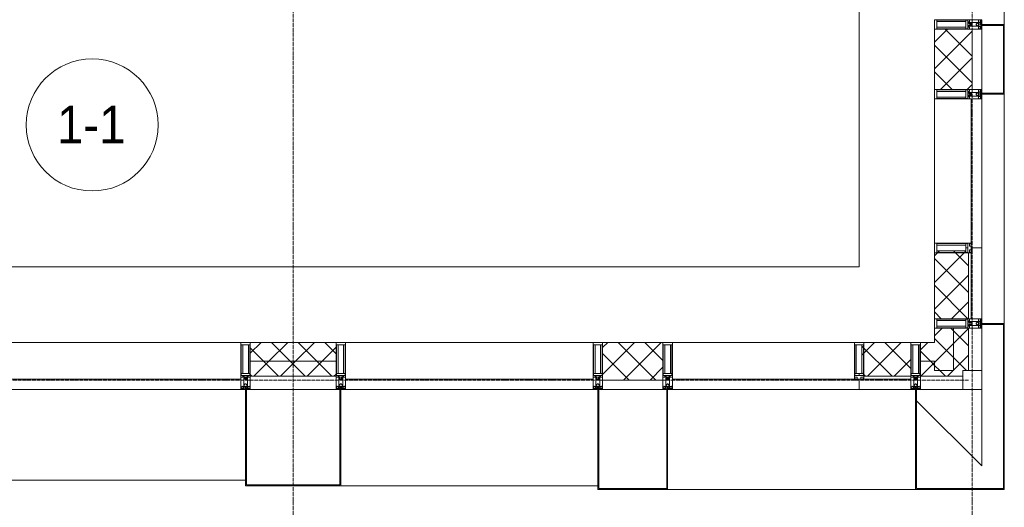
# Model space of a CAD drawing. Header units: millimetres. Extents: x 110168 to 197584, y 7718 to 235556.
# Tile 28 of 42: x 131700 to 136920, y 14726 to 17310. Entities that reach past the tile are written whole.
import ezdxf

# ---------------------------------------------------------------- set-up
doc = ezdxf.new("R2010")
doc.units = ezdxf.units.MM
doc.linetypes.add('ADSK_Линия сетки', pattern=[25, 20, -2.5, 0, -2.5])
doc.linetypes.add('Линия сетки', pattern=[25, 20, -2.5, 0, -2.5])
for name, color, linetype, lineweight in [('Импосты витража', 7, 'Continuous', 18), ('Колонны', 7, 'Continuous', 18), ('Марки помещений', 7, 'Continuous', 20), ('Оси', 7, 'Continuous', 9), ('Панели витража', 7, 'Continuous', 18), ('Перекрытия', 7, 'Continuous', 18), ('Стены разрез', 7, 'Continuous', 40), ('Стены штриховка', 7, 'Continuous', 40), ('Элементы узлов', 7, 'Continuous', 18)]:
    doc.layers.add(name, color=color, linetype=linetype, lineweight=lineweight)
doc.styles.add('Arial_3', font='arial.ttf', dxfattribs={"width": 0.9, "height": 200})
pattern_1 = [(45, (0, 0), (-70.71068, 70.71068), []), (135, (0, 0), (-70.71068, -70.71068), [])]

# ---------------------------------------------------------------- blocks, each defined once
blk = doc.blocks.new('135_SLK_K4_AR_rvt-1-МКСС_К4_L26_87_900_')
at = {"layer": 'Перекрытия', "color": 253, "true_color": 0xaaaaaa}
for p, q in [((136150, 16000), (136150, 18600)), ((129750, 16000), (136150, 16000))]:
    blk.add_line(p, q, dxfattribs=at)
blk = doc.blocks.new('A_OGR_PAN_Отлив - A_OGR_PAN_Отлив-6070770-МКСС_К4_L26_87_900_')
at = {"layer": 'Колонны', "color": 253, "lineweight": 5, "true_color": 0xaaaaaa}
blk.add_line((607.5, 120), (-607.5, 120), dxfattribs=at)
blk = doc.blocks.new('A_OGR_PAN_Отлив - A_OGR_PAN_Отлив-6070778-МКСС_К4_L26_87_900_')
at = {"layer": 'Колонны', "color": 253, "lineweight": 5, "true_color": 0xaaaaaa}
blk.add_line((632.5, 120), (-632.5, 120), dxfattribs=at)
blk = doc.blocks.new('A_SLK_PAN_Type1 - Прямой тип панели-6537266-МКСС_К4_L26_87_900_')
at = {"layer": 'Колонны', "lineweight": 5}
for p, q in [((-185, 120), (185, 120)), ((-185, 0), (-185, 120)), ((-180, 115), (-180, 0)), ((180, 115), (-180, 115)), ((180, 0), (180, 115)), ((185, 120), (185, 0)), ((-180, 0), (-185, 0)), ((185, 0), (180, 0))]:
    blk.add_line(p, q, dxfattribs=at)
blk = doc.blocks.new('Quad Corner Mullion - Q_0_100_-50-7508018-МКСС_К4_L26_87_900_')
at = {"layer": 'Импосты витража', "color": 253, "lineweight": 5, "true_color": 0xaaaaaa}
for p, q in [((-100, -100), (-100, 0)), ((-100, 0), (0, 0)), ((0, 0), (0, -100)), ((0, -100), (-100, -100))]:
    blk.add_line(p, q, dxfattribs=at)
blk = doc.blocks.new('Rectangular Mullion - 50Wx250H-3927046-МКСС_К4_L26_87_900_')
at = {"layer": 'Элементы узлов', "color": 253, "lineweight": 5, "true_color": 0xaaaaaa}
for p, q in [((0, 250), (-25, 250)), ((-25, 250), (-25, 237.3)), ((-25, 65.2), (-25, 250)), ((-25, 250), (0, 250)), ((-23, 237.3), (0, 237.3)), ((-23, 237.3), (0, 237.3)), ((-23, 237.3), (-23, 73.6)), ((0, 237.3), (-14.9, 237.3)), ((-14.9, 237.3), (-14.9, 84)), ((-14.9, 84), (-14.9, 237.3)), ((25, 250), (0, 250)), ((25, 250), (0, 250)), ((14.9, 237.3), (0, 237.3)), ((0, 237.3), (23, 237.3)), ((23, 237.3), (0, 237.3)), ((14.9, 84), (14.9, 237.3)), ((14.9, 84), (14.9, 237.3)), ((23, 237.3), (23, 73.6)), ((25, 237.3), (25, 250)), ((25, 65.2), (25, 250)), ((-25, 73.6), (-25, 65.2)), ((-25, 65.2), (-25, 60.2)), ((-10, 65.2), (-25, 65.2)), ((-25, 65.2), (-25, 60.2)), ((-25, 65.2), (-10, 65.2)), ((-10, 65.2), (-25, 65.2)), ((0, 84), (-23, 84)), ((-23, 84), (-23, 73.6)), ((0, 84), (-23, 84)), ((-23, 73.6), (0, 73.6)), ((0, 73.6), (-23, 73.6)), ((-0.5, 73.6), (-23, 73.6)), ((-14.9, 84), (0, 84)), ((-10, 55), (-14, 55)), ((-14, 55), (-10, 55)), ((-10, 55), (-10, 65.2)), ((-10, 65.2), (-10, 55)), ((-10, 55), (-10, 65.2)), ((-10, 55), (0, 55)), ((0, 55), (-10, 55)), ((0, 84), (14.9, 84)), ((23, 84), (0, 84)), ((0, 84), (0, 73.6)), ((0, 84), (23, 84)), ((0, 73.6), (0, 84)), ((0, 73.6), (23, 73.6)), ((23, 73.6), (0, 73.6)), ((0, 55), (10, 55)), ((0, 55), (10, 55)), ((0.5, 73.6), (23, 73.6)), ((10, 65.2), (10, 55)), ((25, 65.2), (10, 65.2)), ((10, 55), (10, 65.2)), ((10, 65.2), (25, 65.2)), ((10, 65.2), (25, 65.2)), ((10, 55), (10, 65.2)), ((10, 55), (14, 55)), ((10, 55), (14, 55)), ((23, 73.6), (23, 84)), ((25, 65.2), (25, 73.6)), ((25, 65.2), (25, 60.2)), ((25, 60.2), (25, 65.2))]:
    blk.add_line(p, q, dxfattribs=at)
for centre, start, end in [((-14, 69.1), 218.9723, 270), ((-14, 69.1), 218.9723, 270), ((-14, 69.1), 218.9723, 270), ((14, 69.1), 270, 321.0277), ((14, 69.1), 270, 321.0277), ((14, 69.1), 270, 321.0277)]:
    blk.add_arc(centre, 14.1, start, end, dxfattribs=at)
blk = doc.blocks.new('Rectangular Mullion - R_InvisibleFrame_50Wx250H-7508015-МКСС_К4_L26_87_900_')
at = {"layer": 'Импосты витража', "color": 253, "lineweight": 5, "true_color": 0xaaaaaa}
for p, q in [((-25, -237.3), (-25, -73.6)), ((25, -73.6), (25, -237.3))]:
    blk.add_line(p, q, dxfattribs=at)
blk = doc.blocks.new('Rectangular Mullion - 50Wx250H-2623690-МКСС_К4_L26_87_900_')
at = {"layer": 'Элементы узлов', "color": 253, "lineweight": 5, "true_color": 0xaaaaaa}
for p, q in [((-25, 65.2), (-25, 250)), ((-25, 250), (0, 250)), ((-23, 237.3), (0, 237.3)), ((-23, 237.3), (-23, 73.6)), ((-14.9, 84), (-14.9, 237.3)), ((25, 250), (0, 250)), ((23, 237.3), (0, 237.3)), ((14.9, 84), (14.9, 237.3)), ((23, 237.3), (23, 73.6)), ((25, 65.2), (25, 250)), ((-14, 65.2), (-25, 65.2)), ((0, 84), (-23, 84)), ((-0.5, 73.6), (-23, 73.6)), ((-14, 71.3), (-14, 65.2)), ((-10, 71.3), (-14, 71.3)), ((-10, 53), (-10, 71.3)), ((-8.7, 53), (-10, 53)), ((-10, 53), (-10, 17)), ((-8.7, 53), (-7, 54.7)), ((-7, 65.2), (-5.9, 67.3)), ((-7, 65.2), (-7, 54.7)), ((-4.1, 67.3), (-5.9, 67.3)), ((-4.1, 67.3), (-2.9, 65.1)), ((-2.9, 65.1), (-2.9, 54.6)), ((-1.3, 53), (-2.9, 54.6)), ((0, 53), (-1.3, 53)), ((0, 84), (23, 84)), ((0, 53), (1.3, 53)), ((0.5, 73.6), (23, 73.6)), ((1.3, 53), (2.9, 54.6)), ((4.1, 67.3), (2.9, 65.1)), ((2.9, 65.1), (2.9, 54.6)), ((4.1, 67.3), (5.9, 67.3)), ((7, 65.2), (5.9, 67.3)), ((7, 65.2), (7, 54.7)), ((8.7, 53), (7, 54.7)), ((8.7, 53), (10, 53)), ((10, 71.3), (14, 71.3)), ((10, 53), (10, 71.3)), ((10, 53), (10, 17)), ((14, 71.3), (14, 65.2)), ((14, 65.2), (25, 65.2)), ((-23.8, 14.6), (-25, 14.2)), ((-25, 0), (-25, 14.2)), ((-22.3, 17), (-23.8, 17)), ((-23.8, 17), (-23.8, 14.6)), ((-22.5, 10.6), (-23.8, 14.6)), ((-22.5, 10.6), (-23.7, 9.9)), ((-23.7, 1.3), (-23.7, 9.9)), ((-23.7, 1.3), (-11.8, 1.3)), ((-23.2, 10.2), (-22.5, 8)), ((-22.5, 8), (-22.5, 4.5)), ((-21.3, 4.5), (-22.5, 4.5)), ((-22.3, 17), (-22.3, 16)), ((-22.3, 16), (-21.3, 16)), ((-19, 17.6), (-21.3, 16)), ((-21.3, 4.5), (-21.3, 6.5)), ((-21.3, 6.5), (-14.2, 6.5)), ((-18.4, 16.6), (-19, 17.6)), ((-7.4, 16.6), (-18.4, 16.6)), ((-14.2, 6.5), (-14.2, 4.5)), ((-13.2, 4.5), (-14.2, 4.5)), ((-13.2, 4.5), (-12.2, 7.2)), ((-12.7, 7.6), (-11.3, 11.4)), ((-12.7, 7.6), (-11.8, 6.9)), ((-12.2, 9), (-12.2, 14.8)), ((-12.2, 14.8), (0, 14.8)), ((-11.8, 1.3), (-11.8, 6.9)), ((-10.5, 11.2), (-11.3, 11.4)), ((-10.5, 1.5), (-10.5, 11.2)), ((-4.8, 1.5), (-10.5, 1.5)), ((-10, 17), (-7.5, 17)), ((-8.5, 23), (-1.5, 30)), ((-8.5, 18.5), (-8.5, 23)), ((-7.5, 18.5), (-8.5, 18.5)), ((-7.5, 17), (-7.5, 18.5)), ((-7.4, 18), (-7.4, 16.6)), ((-2.6, 18), (-7.4, 18)), ((0, 8), (-4.8, 8)), ((-4.8, 1.5), (-4.8, 8)), ((-2.6, 18), (-2.6, 16.8)), ((-2.6, 16.8), (0, 16.8)), ((-1.5, 30), (0, 30)), ((1.5, 30), (0, 30)), ((2.6, 16.8), (0, 16.8)), ((0, 14.8), (0, 16.8)), ((0, 14.8), (0, 16.8)), ((12.2, 14.8), (0, 14.8)), ((0, 0), (0, 8)), ((0, 8), (4.8, 8)), ((0, 0), (0, 8)), ((8.5, 23), (1.5, 30)), ((2.6, 18), (2.6, 16.8)), ((2.6, 18), (7.4, 18)), ((4.8, 1.5), (4.8, 8)), ((4.8, 1.5), (10.5, 1.5)), ((7.4, 18), (7.4, 16.6)), ((7.4, 16.6), (18.4, 16.6)), ((7.5, 18.5), (8.5, 18.5)), ((7.5, 17), (7.5, 18.5)), ((10, 17), (7.5, 17)), ((8.5, 18.5), (8.5, 23)), ((10.5, 11.2), (11.3, 11.4)), ((10.5, 1.5), (10.5, 11.2)), ((12.7, 7.6), (11.3, 11.4)), ((12.7, 7.6), (11.8, 6.9)), ((11.8, 1.3), (11.8, 6.9)), ((23.7, 1.3), (11.8, 1.3)), ((12.2, 9), (12.2, 14.8)), ((13.2, 4.5), (12.2, 7.2)), ((13.2, 4.5), (14.2, 4.5)), ((21.3, 6.5), (14.2, 6.5)), ((14.2, 6.5), (14.2, 4.5)), ((18.4, 16.6), (19, 17.6)), ((19, 17.6), (21.3, 16)), ((22.3, 16), (21.3, 16)), ((21.3, 4.5), (21.3, 6.5)), ((21.3, 4.5), (22.5, 4.5)), ((22.3, 17), (22.3, 16)), ((22.3, 17), (23.8, 17)), ((22.5, 10.6), (23.8, 14.6)), ((22.5, 10.6), (23.7, 9.9)), ((23.2, 10.2), (22.5, 8)), ((22.5, 8), (22.5, 4.5)), ((23.7, 1.3), (23.7, 9.9)), ((23.8, 17), (23.8, 14.6)), ((23.8, 14.6), (25, 14.2)), ((25, 0), (25, 14.2)), ((-25, 0), (0, 0)), ((25, 0), (0, 0))]:
    blk.add_line(p, q, dxfattribs=at)
for centre, start, end in [((-0.5, 73.1), 360, 90), ((0.5, 73.1), 90, 180)]:
    blk.add_arc(centre, 0.5, start, end, dxfattribs=at)
blk = doc.blocks.new('Rectangular Mullion - R_StandardFrame_50Wx250H-7505733-МКСС_К4_L26_87_900_')
at = {"layer": 'Импосты витража', "color": 253, "lineweight": 5, "true_color": 0xaaaaaa}
for p, q in [((-25, -250), (-25, 0)), ((-25, 0), (25, 0)), ((25, 0), (25, -250)), ((25, -250), (-25, -250))]:
    blk.add_line(p, q, dxfattribs=at)
blk = doc.blocks.new('Rectangular Mullion - R_StandardFrame_50Wx250H-5836787-МКСС_К4_L26_87_900_')
at = {"layer": 'Импосты витража', "color": 253, "lineweight": 5, "true_color": 0xaaaaaa}
blk.add_line((136700, 15350), (136475, 15350), dxfattribs=at)
blk = doc.blocks.new('System Panel - A_PAN_Glass-7509025-МКСС_К4_L26_87_900_')
at = {"layer": 'Панели витража', "color": 253, "lineweight": 5, "true_color": 0xaaaaaa}
for p, q in [((481, 55), (-495, 55)), ((-495, 55), (-495, 0)), ((495, 0), (495, 55)), ((-495, 0), (495, 0))]:
    blk.add_line(p, q, dxfattribs=at)
blk = doc.blocks.new('Rectangular Mullion - R_StandardFrame_50Wx250H-5976683-МКСС_К4_L26_87_900_')
at = {"layer": 'Импосты витража', "color": 253, "lineweight": 5, "true_color": 0xaaaaaa}
blk.add_line((136125, 15600), (135160, 15600), dxfattribs=at)
blk = doc.blocks.new('Rectangular Mullion - R_StandardFrame_50Wx250H-7505731-МКСС_К4_L26_87_900_')
at = {"layer": 'Импосты витража', "color": 253, "lineweight": 5, "true_color": 0xaaaaaa}
for p, q in [((-25, -250), (-25, 0)), ((-25, 0), (-5, 0)), ((0, 0), (25, 0)), ((25, 0), (25, -250)), ((25, -250), (-25, -250))]:
    blk.add_line(p, q, dxfattribs=at)
blk = doc.blocks.new('Rectangular Mullion - R_StandardFrame_50Wx250H-V29-МКСС_К4_L26_87_900_')
at = {"layer": 'Импосты витража', "color": 253, "lineweight": 5, "true_color": 0xaaaaaa}
for p, q in [((-25, -250), (-25, 0)), ((-25, 0), (0, 0)), ((5, 0), (25, 0)), ((25, 0), (25, -250)), ((25, -250), (-25, -250))]:
    blk.add_line(p, q, dxfattribs=at)
blk = doc.blocks.new('System Panel - A_PAN_Glass-7508020-МКСС_К4_L26_87_900_')
at = {"layer": 'Панели витража', "color": 253, "lineweight": 5, "true_color": 0xaaaaaa}
for p, q in [((656.25, 55), (-656.25, 55)), ((-656.25, 55), (-656.25, 0)), ((656.25, 0), (656.25, 55)), ((-656.25, 0), (656.25, 0))]:
    blk.add_line(p, q, dxfattribs=at)
blk = doc.blocks.new('Rectangular Mullion - R_StandardFrame_50Wx250H-5780975-МКСС_К4_L26_87_900_')
at = {"layer": 'Импосты витража', "color": 253, "lineweight": 5, "true_color": 0xaaaaaa}
blk.add_line((134740, 15600), (133427.5, 15600), dxfattribs=at)
blk = doc.blocks.new('Rectangular Mullion - R_StandardFrame_50Wx250H-5836788-МКСС_К4_L26_87_900_')
at = {"layer": 'Импосты витража', "color": 253, "lineweight": 5, "true_color": 0xaaaaaa}
blk.add_line((136800, 15450), (136800, 15675), dxfattribs=at)
blk = doc.blocks.new('Rectangular Mullion - R_StandardFrame_50Wx250H-5816793-МКСС_К4_L26_87_900_')
at = {"layer": 'Импосты витража', "color": 253, "lineweight": 5, "true_color": 0xaaaaaa}
for p, q in [((-25, 0), (-25, 250)), ((-25, 250), (25, 250)), ((25, 250), (25, 0)), ((25, 0), (-25, 0))]:
    blk.add_line(p, q, dxfattribs=at)
blk = doc.blocks.new('Rectangular Mullion - R_InvisibleFrame_50Wx250H-3980528-МКСС_К4_L26_87_900_')
at = {"layer": 'Импосты витража', "color": 253, "lineweight": 5, "true_color": 0xaaaaaa}
for p, q in [((-25, 73.6), (-25, 237.3)), ((25, 237.3), (25, 73.6))]:
    blk.add_line(p, q, dxfattribs=at)
blk = doc.blocks.new('Rectangular Mullion - R_StandardFrame_50Wx250H-5804033-МКСС_К4_L26_87_900_')
at = {"layer": 'Импосты витража', "color": 253, "lineweight": 5, "true_color": 0xaaaaaa}
blk.add_line((136800, 20340), (136800, 20660), dxfattribs=at)
blk = doc.blocks.new('Rectangular Mullion - R_StandardFrame_50Wx250H-V35-МКСС_К4_L26_87_900_')
at = {"layer": 'Импосты витража', "color": 253, "lineweight": 5, "true_color": 0xaaaaaa}
for p, q in [((-25, 0), (-25, 250)), ((-25, 250), (25, 250)), ((25, 250), (25, 0)), ((0, 0), (-25, 0)), ((25, 0), (5, 0))]:
    blk.add_line(p, q, dxfattribs=at)
blk = doc.blocks.new('System Panel - A_PAN_Glass-V38-МКСС_К4_L26_87_900_')
at = {"layer": 'Панели витража', "color": 253, "lineweight": 5, "true_color": 0xaaaaaa}
for p, q in [((395, 0), (-395, 0)), ((-395, 0), (-395, -55)), ((395, -55), (395, 0)), ((-395, -55), (381, -55))]:
    blk.add_line(p, q, dxfattribs=at)
blk = doc.blocks.new('Rectangular Mullion - R_StandardFrame_50Wx250H-5804093-МКСС_К4_L26_87_900_')
at = {"layer": 'Импосты витража', "color": 253, "lineweight": 5, "true_color": 0xaaaaaa}
blk.add_line((136550, 31610), (136550, 32375), dxfattribs=at)
blk = doc.blocks.new('Rectangular Mullion - R_StandardFrame_50Wx250H-5802904-МКСС_К4_L26_87_900_')
at = {"layer": 'Импосты витража', "color": 253, "lineweight": 5, "true_color": 0xaaaaaa}
for p, q in [((-25, 0), (-25, 250)), ((-25, 250), (25, 250)), ((25, 250), (25, 0)), ((-5, 0), (-25, 0)), ((25, 0), (0, 0))]:
    blk.add_line(p, q, dxfattribs=at)
blk = doc.blocks.new('A_SLK_PAN_Type1 - Прямой тип панели-6537882-МКСС_К4_L26_87_900_')
at = {"layer": 'Колонны', "lineweight": 5}
for p, q in [((-252.5, 510), (252.5, 510)), ((-252.5, 0), (-252.5, 510)), ((-247.5, 505), (-247.5, 0)), ((247.5, 505), (-247.5, 505)), ((247.5, 0), (247.5, 505)), ((252.5, 510), (252.5, 0)), ((-247.5, 0), (-252.5, 0)), ((-227.5, 0), (227.5, 0)), ((252.5, 0), (247.5, 0))]:
    blk.add_line(p, q, dxfattribs=at)
blk = doc.blocks.new('A_SLK_PAN_Type1 - Прямой тип панели-6537883-МКСС_К4_L26_87_900_')
at = {"layer": 'Колонны', "lineweight": 5}
for p, q in [((-185, 530), (185, 530)), ((-185, 0), (-185, 530)), ((-180, 525), (-180, 0)), ((180, 525), (-180, 525)), ((180, 0), (180, 525)), ((185, 530), (185, 0)), ((-180, 0), (-185, 0)), ((-160, 0), (160, 0)), ((185, 0), (180, 0))]:
    blk.add_line(p, q, dxfattribs=at)
blk = doc.blocks.new('A_OGR_PAN_Отлив - A_OGR_PAN_Отлив-6125640-МКСС_К4_L26_87_900_')
at = {"layer": 'Колонны', "color": 253, "lineweight": 5, "true_color": 0xaaaaaa}
blk.add_line((-657.5, -530), (657.5, -530), dxfattribs=at)
blk = doc.blocks.new('A_OGR_PAN_Отлив - A_OGR_PAN_Отлив-6121374-МКСС_К4_L26_87_900_')
at = {"layer": 'Колонны', "color": 253, "lineweight": 5, "true_color": 0xaaaaaa}
blk.add_line((-681.25, -510), (681.25, -510), dxfattribs=at)
blk = doc.blocks.new('A_OGR_PAN_Отлив - A_OGR_PAN_Отлив-6122099-МКСС_К4_L26_87_900_')
at = {"layer": 'Колонны', "color": 253, "lineweight": 5, "true_color": 0xaaaaaa}
blk.add_line((-681.25, -480), (681.25, -480), dxfattribs=at)
blk = doc.blocks.new('135_SLK_K4_AR_FCD_rvt-1-МКСС_К4_L26_87_900_')
at = {"layer": 'Стены разрез', "lineweight": 5, "true_color": 0xaaaaaa}
h = blk.add_hatch(dxfattribs=at)
h.set_pattern_fill('FP_4', color=253, style=0, pattern_type=2)
h.set_pattern_definition(pattern_1)
h.paths.add_polyline_path([(136750, 16940), (136750, 17260), (136550, 17260), (136550, 16940)])
h = blk.add_hatch(dxfattribs=at)
h.set_pattern_fill('FP_4', color=253, style=0, pattern_type=2)
h.set_pattern_definition(pattern_1)
h.paths.add_polyline_path([(136550, 15725), (136730, 15725), (136730, 16075), (136726.5, 16075), (136726.5, 16077), (136716, 16077), (136716, 16085.1), (136562.7, 16085.1), (136562.7, 16075), (136550, 16075), (136550, 15780.3)])
h = blk.add_hatch(dxfattribs=at)
h.set_pattern_fill('FP_4', color=253, style=0, pattern_type=2)
h.set_pattern_definition(pattern_1)
h.paths.add_polyline_path([(136650, 15450), (136650, 15675), (136550, 15675), (136550, 15450)])
h = blk.add_hatch(dxfattribs=at)
h.set_pattern_fill('FP_4', color=253, style=0, pattern_type=2)
h.set_pattern_definition(pattern_1)
h.paths.add_polyline_path([(136700, 15450), (136730, 15450), (136730, 15675), (136650, 15675), (136650, 15450)])
h = blk.add_hatch(dxfattribs=at)
h.set_pattern_fill('FP_4', color=253, style=0, pattern_type=2)
h.set_pattern_definition(pattern_1)
h.paths.add_polyline_path([(133377.5, 15500), (133377.5, 15600), (132922.5, 15600), (132922.5, 15500)])
h = blk.add_hatch(dxfattribs=at)
h.set_pattern_fill('FP_4', color=253, style=0, pattern_type=2)
h.set_pattern_definition(pattern_1)
h.paths.add_polyline_path([(135110, 15400), (135110, 15600), (134790, 15600), (134790, 15400)])
h = blk.add_hatch(dxfattribs=at)
h.set_pattern_fill('FP_4', color=253, style=0, pattern_type=2)
h.set_pattern_definition(pattern_1)
h.paths.add_polyline_path([(136175, 15420), (136425, 15420), (136425, 15600), (136175, 15600), (136175, 15587.3), (136164.9, 15587.3), (136164.9, 15433.9), (136173, 15433.9), (136173, 15423.5), (136175, 15423.5)])
h = blk.add_hatch(dxfattribs=at)
h.set_pattern_fill('FP_4', color=253, style=0, pattern_type=2)
h.set_pattern_definition(pattern_1)
h.paths.add_polyline_path([(136550, 15500), (136550, 15600), (136475, 15600), (136475, 15500)])
h = blk.add_hatch(dxfattribs=at)
h.set_pattern_fill('FP_4', color=253, style=0, pattern_type=2)
h.set_pattern_definition(pattern_1)
h.paths.add_polyline_path([(133377.5, 15420), (133377.5, 15500), (132922.5, 15500), (132922.5, 15420)])
h = blk.add_hatch(dxfattribs=at)
h.set_pattern_fill('FP_4', color=253, style=0, pattern_type=2)
h.set_pattern_definition(pattern_1)
h.paths.add_polyline_path([(136700, 15420), (136700, 15450), (136550, 15450), (136550, 15500), (136475, 15500), (136475, 15420)])
at = {"layer": 'Колонны', "color": 253, "lineweight": 9, "true_color": 0xaaaaaa}
for p, q in [((136800, 15700), (136800, 15695)), ((136920, 15700), (136800, 15700)), ((136800, 15695), (136915, 15695)), ((136915, 15695), (136915, 14825)), ((136920, 14825), (136920, 15700)), ((136455, 15350), (136450, 15350)), ((136450, 15350), (136450, 14820)), ((136455, 14825), (136455, 15350)), ((136450, 14820), (136920, 14820)), ((136915, 14825), (136455, 14825)), ((136920, 14820), (136920, 14825))]:
    blk.add_line(p, q, dxfattribs=at)
at = {"layer": 'Колонны', "lineweight": 5}
for p, q in [((136800, 15350), (136800, 14945)), ((136800, 14945), (136455, 15290))]:
    blk.add_line(p, q, dxfattribs=at)
at = {"layer": 'Стены разрез', "color": 253, "lineweight": 9, "true_color": 0xaaaaaa}
for p, q in [((136550, 17260), (136550, 16940)), ((136750, 17260), (136550, 17260)), ((136750, 16940), (136750, 17260)), ((136550, 16940), (136750, 16940)), ((136800, 16100), (136745, 16100)), ((136800, 15725), (136800, 16100)), ((136550, 16075), (136550, 15725)), ((136550, 15725), (136800, 15725)), ((136550, 15675), (136550, 15600)), ((136730, 15675), (136550, 15675)), ((136730, 15450), (136730, 15675)), ((133377.5, 15600), (132922.5, 15600)), ((132922.5, 15600), (132922.5, 15420)), ((133377.5, 15420), (133377.5, 15600)), ((135110, 15600), (134790, 15600)), ((134790, 15600), (134790, 15400)), ((135110, 15400), (135110, 15600)), ((136425, 15600), (136175, 15600)), ((136425, 15350), (136425, 15600)), ((136550, 15600), (136475, 15600)), ((136475, 15600), (136475, 15420)), ((132922.5, 15420), (133377.5, 15420)), ((134790, 15400), (135110, 15400)), ((136150, 15405), (136150, 15350)), ((136475, 15420), (136700, 15420)), ((136700, 15420), (136700, 15450)), ((136700, 15450), (136730, 15450)), ((136150, 15350), (136425, 15350))]:
    blk.add_line(p, q, dxfattribs=at)
at = {"layer": 'Стены штриховка', "color": 253, "lineweight": 9, "true_color": 0xaaaaaa}
for p, q in [((136745, 15725), (136745, 16086)), ((136730, 15725), (136730, 16075)), ((136650, 15450), (136650, 15675)), ((133377.5, 15500), (132922.5, 15500)), ((136550, 15500), (136475, 15500)), ((136550, 15450), (136550, 15500)), ((136550, 15500), (136550, 15450)), ((136425, 15405), (136164, 15405)), ((136425, 15420), (136175, 15420)), ((136650, 15450), (136550, 15450)), ((136550, 15450), (136650, 15450))]:
    blk.add_line(p, q, dxfattribs=at)
at = {"layer": 'Импосты витража', "color": 253, "lineweight": 5, "true_color": 0xaaaaaa, "extrusion": (0, 0, -1)}
for name, p, rotation in [('Rectangular Mullion - 50Wx250H-2623690-МКСС_К4_L26_87_900_', (-136800, 17285), 270), ('Rectangular Mullion - R_StandardFrame_50Wx250H-V35-МКСС_К4_L26_87_900_', (-136800, 17285), 270), ('Rectangular Mullion - 50Wx250H-2623690-МКСС_К4_L26_87_900_', (-136800, 16915), 270), ('Rectangular Mullion - R_StandardFrame_50Wx250H-5802904-МКСС_К4_L26_87_900_', (-136800, 16915), 270), ('Rectangular Mullion - 50Wx250H-3927046-МКСС_К4_L26_87_900_', (-136800, 16100), 270), ('Rectangular Mullion - R_InvisibleFrame_50Wx250H-3980528-МКСС_К4_L26_87_900_', (-136800, 16100), 270), ('Rectangular Mullion - 50Wx250H-2623690-МКСС_К4_L26_87_900_', (-136800, 15700), 270), ('Rectangular Mullion - R_StandardFrame_50Wx250H-5816793-МКСС_К4_L26_87_900_', (-136800, 15700), 270), ('Rectangular Mullion - R_StandardFrame_50Wx250H-V29-МКСС_К4_L26_87_900_', (-132897.5, 15350), 180), ('Rectangular Mullion - R_StandardFrame_50Wx250H-7505731-МКСС_К4_L26_87_900_', (-133402.5, 15350), 180), ('Rectangular Mullion - R_StandardFrame_50Wx250H-V29-МКСС_К4_L26_87_900_', (-134765, 15350), 180), ('Rectangular Mullion - R_StandardFrame_50Wx250H-7505731-МКСС_К4_L26_87_900_', (-135135, 15350), 180), ('Rectangular Mullion - R_InvisibleFrame_50Wx250H-7508015-МКСС_К4_L26_87_900_', (-136150, 15350), 180), ('Rectangular Mullion - R_StandardFrame_50Wx250H-7505733-МКСС_К4_L26_87_900_', (-136450, 15350), 180), ('Quad Corner Mullion - Q_0_100_-50-7508018-МКСС_К4_L26_87_900_', (-136800, 15350), 180)]:
    blk.add_blockref(name, p, dxfattribs=dict(at, rotation=rotation))
at = {"layer": 'Импосты витража', "color": 253, "lineweight": 5, "true_color": 0xaaaaaa}
for name, p in [('Rectangular Mullion - R_StandardFrame_50Wx250H-5804033-МКСС_К4_L26_87_900_', (0, -3400)), ('Rectangular Mullion - R_StandardFrame_50Wx250H-5804093-МКСС_К4_L26_87_900_', (0, -15485)), ('Rectangular Mullion - R_StandardFrame_50Wx250H-5836788-МКСС_К4_L26_87_900_', (0, 0)), ('Rectangular Mullion - R_StandardFrame_50Wx250H-5780975-МКСС_К4_L26_87_900_', (-1867.5, 0)), ('Rectangular Mullion - 50Wx250H-2623690-МКСС_К4_L26_87_900_', (132897.5, 15350)), ('Rectangular Mullion - 50Wx250H-2623690-МКСС_К4_L26_87_900_', (133402.5, 15350)), ('Rectangular Mullion - R_StandardFrame_50Wx250H-5780975-МКСС_К4_L26_87_900_', (0, 0)), ('Rectangular Mullion - 50Wx250H-2623690-МКСС_К4_L26_87_900_', (134765, 15350)), ('Rectangular Mullion - 50Wx250H-2623690-МКСС_К4_L26_87_900_', (135135, 15350)), ('Rectangular Mullion - R_StandardFrame_50Wx250H-5976683-МКСС_К4_L26_87_900_', (0, 0)), ('Rectangular Mullion - 50Wx250H-3927046-МКСС_К4_L26_87_900_', (136150, 15350)), ('Rectangular Mullion - 50Wx250H-2623690-МКСС_К4_L26_87_900_', (136450, 15350)), ('Rectangular Mullion - R_StandardFrame_50Wx250H-5836787-МКСС_К4_L26_87_900_', (0, 0))]:
    blk.add_blockref(name, p, dxfattribs=at)
at = {"layer": 'Колонны', "color": 253, "lineweight": 5, "true_color": 0xaaaaaa}
for name, p, rotation in [('A_OGR_PAN_Отлив - A_OGR_PAN_Отлив-6070778-МКСС_К4_L26_87_900_', (136800, 17917.5), 269.9999999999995), ('A_SLK_PAN_Type1 - Прямой тип панели-6537266-МКСС_К4_L26_87_900_', (136800, 17100), 269.9999999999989), ('A_OGR_PAN_Отлив - A_OGR_PAN_Отлив-6070770-МКСС_К4_L26_87_900_', (136800, 16307.5), 269.9999999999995), ('A_SLK_PAN_Type1 - Прямой тип панели-6537882-МКСС_К4_L26_87_900_', (133150, 15350), 180), ('A_SLK_PAN_Type1 - Прямой тип панели-6537883-МКСС_К4_L26_87_900_', (134950, 15350), 180)]:
    blk.add_blockref(name, p, dxfattribs=dict(at, rotation=rotation))
for name, p in [('A_OGR_PAN_Отлив - A_OGR_PAN_Отлив-6122099-МКСС_К4_L26_87_900_', (132216.3, 15350)), ('A_OGR_PAN_Отлив - A_OGR_PAN_Отлив-6121374-МКСС_К4_L26_87_900_', (134083.8, 15350)), ('A_OGR_PAN_Отлив - A_OGR_PAN_Отлив-6125640-МКСС_К4_L26_87_900_', (135792.5, 15350))]:
    blk.add_blockref(name, p, dxfattribs=at)
at = {"layer": 'Панели витража', "color": 253, "lineweight": 5, "true_color": 0xaaaaaa, "rotation": 270}
blk.add_blockref('System Panel - A_PAN_Glass-V38-МКСС_К4_L26_87_900_', (136800, 16495), dxfattribs=at)
at = {"layer": 'Панели витража', "color": 253, "lineweight": 5, "true_color": 0xaaaaaa}
for name, p in [('System Panel - A_PAN_Glass-7508020-МКСС_К4_L26_87_900_', (132216.3, 15350)), ('System Panel - A_PAN_Glass-7508020-МКСС_К4_L26_87_900_', (134083.8, 15350)), ('System Panel - A_PAN_Glass-7509025-МКСС_К4_L26_87_900_', (135655, 15350))]:
    blk.add_blockref(name, p, dxfattribs=at)
blk = doc.blocks.new('050_Марка_Помещение - Номер-620969-МКСС_К4_L26_87_900_')
at = {"layer": 'Марки помещений'}
blk.add_circle((0, 0), 3.5, dxfattribs=at)

msp = doc.modelspace()

# ---------------------------------------------------------------- linework, layer by layer
at = {"layer": 'Оси', "linetype": 'Линия сетки'}
for p, q in [((133150, 12025.7), (133150, 33100)), ((136750, 12025.7), (136750, 33100))]:
    msp.add_line(p, q, dxfattribs=at)
at = {"layer": 'Оси', "linetype": 'ADSK_Линия сетки'}
msp.add_line((136730, 15400), (110985.5, 15400), dxfattribs=at)

# ---------------------------------------------------------------- block references
at = {"lineweight": 5}
for name in ['135_SLK_K4_AR_FCD_rvt-1-МКСС_К4_L26_87_900_', '135_SLK_K4_AR_rvt-1-МКСС_К4_L26_87_900_']:
    msp.add_blockref(name, (0, 0), dxfattribs=at)
at = {"layer": 'Марки помещений', "xscale": 99.99999999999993, "yscale": 99.99999999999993, "zscale": 99.99999999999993}
msp.add_blockref('050_Марка_Помещение - Номер-620969-МКСС_К4_L26_87_900_', (132084.1, 16752.1), dxfattribs=at)

# ---------------------------------------------------------------- texts
at = {"layer": 'Марки помещений', "lineweight": 9, "insert": (131897.6, 16853.9), "char_height": 200, "width": 447.342, "attachment_point": 1, "style": 'Arial_3'}
msp.add_mtext('1-1', dxfattribs=at)

doc.saveas('drawing.dxf')
